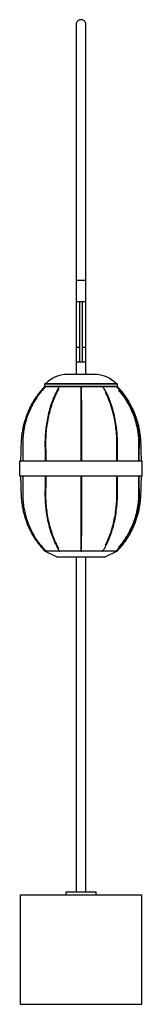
# Paper-space layout '_Derecha' of a CAD drawing. Header units: millimetres. Extents: x -2889 to -2687, y -1122 to 498.
import ezdxf

# ---------------------------------------------------------------- set-up
doc = ezdxf.new("R2010")
doc.units = ezdxf.units.MM

psp = doc.layouts.new('_Derecha')

# ---------------------------------------------------------------- linework, layer by layer
at = {"color": 7, "linetype": 'Continuous', "lineweight": 25}
for p, q in [((-2795.9, 69.2), (-2795.9, 34.2)), ((-2779.9, 34.2), (-2779.9, 69.2)), ((-2795.9, 34.2), (-2779.9, 34.2)), ((-2790.4, 34.2), (-2790.4, -65.8)), ((-2785.4, -65.8), (-2785.4, 34.2)), ((-2795.9, -41.6), (-2795.9, -85.8)), ((-2779.9, -85.8), (-2779.9, -41.6)), ((-2779.9, -65.8), (-2795.9, -65.8)), ((-2765.4, -85.8), (-2810.4, -85.8)), ((-2847.9, -101.8), (-2847.9, -105.8)), ((-2845.9, -105.8), (-2847.9, -105.8)), ((-2846.9, -100.8), (-2728.9, -100.8)), ((-2823.5, -105.8), (-2844.6, -105.8)), ((-2824, -105.8), (-2823.9, -106)), ((-2788.3, -105.8), (-2822.3, -105.8)), ((-2753, -105.8), (-2786.8, -105.8)), ((-2731, -105.8), (-2751.5, -105.8)), ((-2727.9, -105.8), (-2729.5, -105.8)), ((-2727.9, -105.8), (-2727.9, -101.8)), ((-2883.6, -209.5), (-2883.6, -228.3)), ((-2847, -209.5), (-2847, -228.3)), ((-2845.5, -228.3), (-2845.5, -209.5)), ((-2788.2, -209.5), (-2788.2, -228.3)), ((-2786.7, -228.3), (-2786.7, -209.5)), ((-2729.5, -209.5), (-2729.5, -226.8)), ((-2728, -228.3), (-2728, -209.5)), ((-2693.4, -209.5), (-2693.4, -228.3)), ((-2691.9, -228.3), (-2691.9, -209.5)), ((-2888.9, -228.3), (-2888.9, -253.3)), ((-2686.9, -228.3), (-2888.9, -228.3)), ((-2686.9, -253.3), (-2686.9, -228.3)), ((-2686.9, -253.3), (-2888.9, -253.3)), ((-2883.6, -253.3), (-2883.6, -272.2)), ((-2847, -253.3), (-2847, -272.2)), ((-2845.5, -272.2), (-2845.5, -253.3)), ((-2788.2, -253.3), (-2788.2, -272.2)), ((-2786.7, -272.2), (-2786.7, -253.3)), ((-2729.5, -254.9), (-2729.5, -272.2)), ((-2728, -272.2), (-2728, -253.3)), ((-2693.4, -253.3), (-2693.4, -272.2)), ((-2691.9, -272.2), (-2691.9, -253.3)), ((-2847.9, -375.8), (-2827.9, -385.8)), ((-2795.9, -385.8), (-2795.9, -936.6)), ((-2779.9, -936.6), (-2779.9, -385.8)), ((-2747.9, -385.8), (-2727.9, -375.8)), ((-2812.9, -936.6), (-2812.9, -941.6)), ((-2812.9, -936.6), (-2762.9, -936.6)), ((-2762.9, -941.6), (-2762.9, -936.6)), ((-2887.9, -941.6), (-2887.9, -1121.6)), ((-2887.9, -941.6), (-2687.9, -941.6)), ((-2687.9, -1121.6), (-2687.9, -941.6)), ((-2887.9, -1121.6), (-2687.9, -1121.6))]:
    psp.add_line(p, q, dxfattribs=at)
at = {"color": 8, "linetype": 'Continuous', "lineweight": 25}
for p, q in [((-2795.9, 69.2), (-2779.9, 69.2)), ((-2790.4, -41.6), (-2795.9, -41.6)), ((-2779.9, -41.6), (-2785.4, -41.6)), ((-2727.9, -101.8), (-2847.9, -101.8))]:
    psp.add_line(p, q, dxfattribs=at)
at = {"color": 7, "linetype": 'Continuous', "lineweight": 25, "flags": 128}
for points in [[(-2823.6, -105.5), (-2823.4, -105.3), (-2823.2, -105.3)], [(-2788.3, -105.9), (-2788.3, -105.8), (-2788.3, -105.6), (-2788.1, -105.5), (-2787.9, -105.3), (-2787.6, -105.3)], [(-2752.1, -105.3), (-2751.9, -105.3), (-2751.7, -105.5)], [(-2824, -375.8), (-2824, -375.8), (-2823.9, -375.7)], [(-2823.6, -376.2), (-2823.4, -376.4), (-2823.2, -376.4)], [(-2788.3, -375.8), (-2788.3, -375.8), (-2788.3, -376.1), (-2788.1, -376.2), (-2787.9, -376.4), (-2787.6, -376.4)], [(-2752.1, -376.4), (-2751.9, -376.4), (-2751.7, -376.2)]]:
    psp.add_lwpolyline(points, dxfattribs=at)
at = {"color": 7, "linetype": 'Continuous', "lineweight": 25}
for centre, radius, start, end in [((-2810.4, -135.3), 49.5, 90, 135.8254), ((-2765.4, -135.3), 49.5, 44.1746, 90), ((-2846.9, -101.8), 1, 90, 180), ((-2845.9, -106.9), 1.66, 37.3937, 69.0278), ((-2823.3, -106.4), 1.13, 31.324, 87.0645), ((-2787.5, -106), 0.67, 10.7531, 97.645), ((-2752, -106.4), 1.14, 93.1108, 148.5123), ((-2729.6, -106.9), 1.68, 111.4447, 142.5311), ((-2728.9, -101.8), 1, 360, 90), ((-2845.9, -374.8), 1.66, 290.971, 322.5956), ((-2823.3, -375.3), 1.13, 272.9368, 328.6521), ((-2787.5, -375.7), 0.67, 262.355, 349.2469), ((-2752, -375.3), 1.12, 210.7896, 267.5529), ((-2729.6, -374.7), 1.77, 218.2595, 247.7468)]:
    psp.add_arc(centre, radius, start, end, dxfattribs=at)
for points, knots in [([(-2779.9, 489.3), (-2779.9, 489.8), (-2779.9, 490.7), (-2780.3, 492.3), (-2781, 493.7), (-2782, 495), (-2783, 496), (-2784, 496.6), (-2784.8, 496.9), (-2785.5, 497.2), (-2786.5, 497.4), (-2787.8, 497.6), (-2789.4, 497.4), (-2791.1, 496.9), (-2792.8, 496), (-2794.2, 494.5), (-2795.2, 492.8), (-2795.8, 491), (-2795.9, 489.9), (-2795.9, 489.3)], [0, 0, 0, 0, 0.0979976, 0.1849878, 0.2609543, 0.3256733, 0.3788556, 0.4204949, 0.4372859, 0.451745, 0.4799559, 0.516664, 0.5629907, 0.6187294, 0.6829113, 0.7541588, 0.8311675, 0.9131488, 1, 1, 1, 1]), ([(-2795.9, 489.3), (-2795.9, 489), (-2795.9, 488.5), (-2795.9, 486.8), (-2795.9, 484.7), (-2795.9, 482.2), (-2795.9, 479.3), (-2795.9, 476.2), (-2795.9, 473), (-2795.9, 469.7), (-2795.9, 466.2), (-2795.9, 462.5), (-2795.9, 458.8), (-2795.9, 455.3), (-2795.9, 451.8), (-2795.9, 448.4), (-2795.9, 444.8), (-2795.9, 441), (-2795.9, 434.9), (-2795.9, 425.9), (-2795.9, 413.6), (-2795.9, 400.2), (-2795.9, 385.9), (-2795.9, 370.8), (-2795.9, 355), (-2795.9, 338.4), (-2795.9, 321.2), (-2795.9, 303.3), (-2795.9, 284.9), (-2795.9, 266.1), (-2795.9, 250.7), (-2795.9, 238.8), (-2795.9, 230.6), (-2795.9, 222.4), (-2795.9, 214), (-2795.9, 204.9), (-2795.9, 194.8), (-2795.9, 183.6), (-2795.9, 171.2), (-2795.9, 157.7), (-2795.9, 142.9), (-2795.9, 128.2), (-2795.9, 113.7), (-2795.9, 99.5), (-2795.9, 84.6), (-2795.9, 74.4), (-2795.9, 69.2)], [0, 0, 0, 0, 0.025672, 0.050142, 0.073377, 0.09536, 0.116106, 0.135299, 0.153338, 0.170234, 0.185997, 0.202543, 0.217643, 0.2313, 0.243697, 0.25597, 0.268319, 0.280745, 0.293248, 0.326974, 0.361273, 0.395943, 0.430634, 0.46534, 0.500057, 0.534786, 0.569525, 0.604265, 0.638988, 0.673357, 0.707191, 0.721528, 0.735764, 0.749901, 0.763947, 0.779062, 0.796062, 0.814944, 0.835274, 0.857411, 0.881356, 0.907113, 0.928628, 0.951274, 0.97506, 1, 1, 1, 1]), ([(-2779.9, 69.2), (-2779.9, 74.5), (-2779.9, 84.9), (-2779.9, 100), (-2779.9, 114.4), (-2779.9, 128), (-2779.9, 140.8), (-2779.9, 152.7), (-2779.9, 163.7), (-2779.9, 174), (-2779.9, 184), (-2779.9, 193.5), (-2779.9, 202.6), (-2779.9, 210.7), (-2779.9, 218.3), (-2779.9, 225.5), (-2779.9, 232.7), (-2779.9, 239.9), (-2779.9, 251), (-2779.9, 266.1), (-2779.9, 284.9), (-2779.9, 303.3), (-2779.9, 321.2), (-2779.9, 338.4), (-2779.9, 355), (-2779.9, 370.8), (-2779.9, 385.9), (-2779.9, 400.2), (-2779.9, 413.6), (-2779.9, 425.9), (-2779.9, 435.1), (-2779.9, 441.5), (-2779.9, 445.8), (-2779.9, 449.9), (-2779.9, 453.8), (-2779.9, 457.9), (-2779.9, 462), (-2779.9, 466), (-2779.9, 469.7), (-2779.9, 473.1), (-2779.9, 476.4), (-2779.9, 479.5), (-2779.9, 482.4), (-2779.9, 484.8), (-2779.9, 486.9), (-2779.9, 488.5), (-2779.9, 489), (-2779.9, 489.3)], [0, 0, 0, 0, 0.025383, 0.04957, 0.072574, 0.094408, 0.115076, 0.134246, 0.152299, 0.169236, 0.185058, 0.201682, 0.216866, 0.230607, 0.243069, 0.25539, 0.267787, 0.280261, 0.29281, 0.326645, 0.361013, 0.395737, 0.430477, 0.465216, 0.499944, 0.534661, 0.569367, 0.604058, 0.638728, 0.673027, 0.706753, 0.721036, 0.735218, 0.7493, 0.763288, 0.778309, 0.795211, 0.814003, 0.830063, 0.847298, 0.865718, 0.885335, 0.906168, 0.927836, 0.950711, 0.974776, 1, 1, 1, 1]), ([(-2795.9, 34), (-2795.9, 29.5), (-2795.9, 20.2), (-2795.9, 5.8), (-2795.9, -9.4), (-2795.9, -25.2), (-2795.9, -36.1), (-2795.9, -41.6)], [0, 0, 0, 0, 0.178835, 0.370779, 0.57174, 0.781545, 1, 1, 1, 1]), ([(-2779.9, -41.6), (-2779.9, -35.6), (-2779.9, -24), (-2779.9, -6.9), (-2779.9, 9.3), (-2779.9, 22.9), (-2779.9, 31), (-2779.9, 34)], [0, 0, 0, 0, 0.235537, 0.460968, 0.67605, 0.880576, 1, 1, 1, 1]), ([(-2847.9, -105.8), (-2850.2, -108.4), (-2854.6, -113.1), (-2860.2, -120.4), (-2864.8, -127.3), (-2868.5, -133.5), (-2871.3, -138.7), (-2873.4, -143), (-2874.9, -146.3), (-2876, -149.1), (-2876.9, -151.4), (-2877.8, -153.7), (-2878.9, -156.8), (-2880.2, -160.7), (-2881.7, -165.8), (-2883.2, -171.8), (-2884.6, -178.8), (-2885.7, -186.8), (-2886.5, -195.8), (-2886.8, -205.7), (-2887.1, -216.6), (-2887.4, -224.3), (-2887.5, -228.3), (-2887.5, -228.3)], [0, 0, 0, 0, 0.077696, 0.147757, 0.210118, 0.264732, 0.311571, 0.344652, 0.372323, 0.394594, 0.411531, 0.428903, 0.450982, 0.483721, 0.523321, 0.569843, 0.623365, 0.683988, 0.751838, 0.826997, 0.909141, 0.998219, 1, 1, 1, 1]), ([(-2845.4, -105.3), (-2846.5, -106.5), (-2848.5, -108.6), (-2851.2, -111.5), (-2853.2, -113.8), (-2854.8, -115.8), (-2856.2, -117.6), (-2859.4, -121.9), (-2864.4, -129.2), (-2870.4, -140.1), (-2875.5, -152.1), (-2879.5, -164.5), (-2881.7, -174.6), (-2882.8, -182.2), (-2883.3, -186.9), (-2883.6, -190.7), (-2883.8, -193.8), (-2883.9, -196.5), (-2883.9, -200.1), (-2883.9, -204.6), (-2883.7, -207.8), (-2883.6, -209.5)], [0, 0, 0, 0, 0.043013, 0.077862, 0.104546, 0.12502, 0.145462, 0.166326, 0.266187, 0.379671, 0.493154, 0.606634, 0.720114, 0.762494, 0.804821, 0.844248, 0.861693, 0.884917, 0.91606, 0.955104, 1, 1, 1, 1]), ([(-2847.8, -105.8), (-2847.8, -105.8), (-2847.9, -105.8), (-2847.2, -105.8), (-2846.2, -105.8), (-2845.9, -105.8)], [0, 0, 0, 0, 0.2213616, 0.7502603, 1, 1, 1, 1]), ([(-2823.6, -105.5), (-2824.3, -106.6), (-2825.5, -108.7), (-2827.1, -111.6), (-2828.3, -114), (-2829.3, -116), (-2830.2, -117.8), (-2832.2, -122), (-2835.2, -129.4), (-2838.9, -140.3), (-2842.1, -152.2), (-2844.5, -164.6), (-2845.8, -174.7), (-2846.5, -182.2), (-2846.9, -186.9), (-2847, -190.7), (-2847.1, -193.8), (-2847.2, -196.6), (-2847.2, -200.1), (-2847.2, -204.6), (-2847.1, -207.9), (-2847, -209.7)], [0, 0, 0, 0, 0.042947, 0.07774, 0.104379, 0.124819, 0.145227, 0.166054, 0.265736, 0.379005, 0.492261, 0.605509, 0.718751, 0.761041, 0.803278, 0.842621, 0.860029, 0.883202, 0.91427, 0.953221, 1, 1, 1, 1]), ([(-2845.5, -209.6), (-2845.6, -208), (-2845.7, -205), (-2845.7, -201.1), (-2845.7, -197.9), (-2845.7, -195.4), (-2845.6, -193), (-2845.4, -187.6), (-2844.8, -178.8), (-2843.3, -166.6), (-2841, -154.2), (-2838, -142.3), (-2835, -133.3), (-2832.6, -127), (-2831, -123.2), (-2829.7, -120.2), (-2828.6, -117.8), (-2827.5, -115.7), (-2826.2, -113), (-2825.1, -111.1), (-2824.5, -110.1)], [0, 0, 0, 0, 0.045113, 0.081621, 0.109571, 0.131024, 0.152448, 0.174315, 0.278971, 0.397899, 0.51682, 0.635733, 0.754633, 0.799035, 0.843379, 0.884682, 0.902957, 0.927283, 0.959881, 1, 1, 1, 1]), ([(-2844.9, -105.8), (-2843.9, -105.8), (-2842.1, -105.8), (-2838.2, -105.8), (-2833.4, -105.8), (-2828.5, -105.8), (-2824.9, -105.8), (-2823.5, -105.8)], [0, 0, 0, 0, 0.212581, 0.425128, 0.637696, 0.850277, 1, 1, 1, 1]), ([(-2822.3, -105.8), (-2822.1, -105.8), (-2819.8, -105.8), (-2814.9, -105.8), (-2807.7, -105.8), (-2800.1, -105.8), (-2793.6, -105.8), (-2789.7, -105.8), (-2788.3, -105.8)], [0, 0, 0, 0, 0.023871, 0.240513, 0.457169, 0.673789, 0.890431, 1, 1, 1, 1]), ([(-2788.3, -105.9), (-2788.3, -107), (-2788.3, -109.1), (-2788.3, -112), (-2788.3, -114.3), (-2788.3, -116.3), (-2788.3, -118.1), (-2788.3, -122.3), (-2788.3, -129.6), (-2788.2, -140.5), (-2788.2, -152.4), (-2788.2, -164.7), (-2788.2, -174.8), (-2788.2, -182.3), (-2788.2, -187), (-2788.2, -190.8), (-2788.2, -193.8), (-2788.2, -196.6), (-2788.2, -200.1), (-2788.2, -204.6), (-2788.2, -207.9), (-2788.2, -209.7)], [0, 0, 0, 0, 0.042925, 0.077702, 0.104332, 0.124765, 0.145165, 0.165987, 0.265647, 0.378907, 0.492167, 0.605426, 0.718686, 0.760985, 0.803231, 0.842583, 0.859995, 0.883173, 0.914233, 0.953175, 1, 1, 1, 1]), ([(-2787, -105.8), (-2786.1, -105.8), (-2782.7, -105.8), (-2776.6, -105.8), (-2769, -105.8), (-2761.7, -105.8), (-2756.4, -105.8), (-2753.6, -105.8), (-2753, -105.8)], [0, 0, 0, 0, 0.06857, 0.284328, 0.500109, 0.715903, 0.931662, 1, 1, 1, 1]), ([(-2786.7, -209.7), (-2786.7, -208), (-2786.7, -205.1), (-2786.7, -201.1), (-2786.7, -197.9), (-2786.7, -195.3), (-2786.7, -193), (-2786.7, -187.6), (-2786.7, -178.7), (-2786.7, -166.5), (-2786.7, -154), (-2786.7, -142.1), (-2786.7, -133.1), (-2786.8, -126.7), (-2786.8, -122.9), (-2786.8, -119.8), (-2786.8, -117.5), (-2786.8, -115.4), (-2786.8, -112.7), (-2786.8, -109.4), (-2786.8, -107.1), (-2786.8, -105.8)], [0, 0, 0, 0, 0.042925, 0.077703, 0.104332, 0.124765, 0.145166, 0.165987, 0.265648, 0.378907, 0.492167, 0.605426, 0.718686, 0.760985, 0.803231, 0.842583, 0.859995, 0.883173, 0.914233, 0.953176, 1, 1, 1, 1]), ([(-2751.9, -105.8), (-2750.8, -105.8), (-2747.6, -105.8), (-2743, -105.8), (-2738.1, -105.8), (-2734.2, -105.8), (-2731.8, -105.8), (-2731, -105.8), (-2731, -105.8)], [0, 0, 0, 0, 0.10887, 0.324645, 0.540385, 0.756147, 0.971922, 1, 1, 1, 1]), ([(-2728, -209.7), (-2727.9, -207.8), (-2727.8, -204.3), (-2727.8, -199.9), (-2727.8, -196.4), (-2727.9, -193.4), (-2728.1, -187.7), (-2728.7, -178.6), (-2730.2, -166.3), (-2732.6, -153.9), (-2735.7, -141.9), (-2738.7, -132.8), (-2741.2, -126.5), (-2742.8, -122.6), (-2744.2, -119.5), (-2745.3, -117.1), (-2746.4, -115), (-2747.8, -112.3), (-2749.6, -109), (-2751, -106.7), (-2751.7, -105.5)], [0, 0, 0, 0, 0.050486, 0.089295, 0.11669, 0.141013, 0.165941, 0.26558, 0.378822, 0.49207, 0.605327, 0.718596, 0.760901, 0.803157, 0.842519, 0.859936, 0.883121, 0.914193, 0.953152, 1, 1, 1, 1]), ([(-2691.9, -209.5), (-2691.8, -207.6), (-2691.6, -204.3), (-2691.5, -199.9), (-2691.6, -196.4), (-2691.7, -193.4), (-2692, -187.7), (-2693, -178.6), (-2695.6, -166.3), (-2699.4, -153.8), (-2704.4, -141.8), (-2709.2, -132.7), (-2713.2, -126.3), (-2715.8, -122.4), (-2718, -119.4), (-2719.9, -117), (-2721.5, -114.9), (-2723.8, -112.2), (-2726.7, -108.9), (-2729, -106.6), (-2730.2, -105.3)], [0, 0, 0, 0, 0.0486115, 0.0875143, 0.1149743, 0.1393507, 0.1643316, 0.2641823, 0.3776635, 0.4911458, 0.6046298, 0.7181158, 0.7604998, 0.8028313, 0.8422627, 0.8597099, 0.8829346, 0.9140579, 0.9530797, 1, 1, 1, 1]), ([(-2729.7, -105.8), (-2729.5, -105.8), (-2728.6, -105.8), (-2728, -105.8), (-2728, -105.8), (-2728, -105.8)], [0, 0, 0, 0, 0.144234, 0.685408, 1, 1, 1, 1]), ([(-2688.3, -228.3), (-2688.4, -225.6), (-2688.5, -219.8), (-2688.8, -211.3), (-2689, -203.1), (-2689.2, -195.8), (-2689.7, -189.3), (-2690.4, -183.8), (-2691.1, -179.1), (-2691.8, -175.3), (-2692.5, -171.9), (-2693.4, -168.4), (-2694.5, -164.3), (-2696, -159.2), (-2698, -153.4), (-2700.5, -147.2), (-2703.4, -140.8), (-2706.8, -134.3), (-2710.9, -127.4), (-2715.7, -120.3), (-2721.3, -112.9), (-2725.6, -108.3), (-2727.9, -105.8)], [0, 0, 0, 0, 0.062244, 0.130922, 0.193072, 0.248643, 0.297465, 0.339633, 0.375244, 0.404374, 0.427223, 0.452285, 0.484563, 0.524044, 0.570708, 0.624533, 0.67484, 0.730085, 0.790245, 0.855299, 0.925223, 1, 1, 1, 1]), ([(-2726.2, -111.7), (-2725.9, -112.1), (-2725, -113.1), (-2723.5, -114.8), (-2722, -116.8), (-2720.5, -118.6), (-2717.3, -122.8), (-2712.4, -130), (-2706.5, -140.8), (-2701.4, -152.6), (-2697.5, -164.9), (-2695.3, -174.9), (-2694.2, -182.4), (-2693.6, -187.1), (-2693.3, -190.8), (-2693.2, -193.9), (-2693.1, -196.6), (-2693, -200.1), (-2693.1, -204.6), (-2693.3, -207.8), (-2693.4, -209.6)], [0, 0, 0, 0, 0.012703, 0.041208, 0.063079, 0.084916, 0.107204, 0.213883, 0.335121, 0.456361, 0.577602, 0.698845, 0.744126, 0.789352, 0.831478, 0.850118, 0.874929, 0.908154, 0.949812, 1, 1, 1, 1]), ([(-2748, -115.2), (-2747.7, -115.7), (-2747.2, -116.7), (-2746.4, -118.4), (-2744.4, -122.6), (-2741.3, -129.9), (-2737.6, -140.7), (-2734.5, -152.5), (-2732, -164.8), (-2730.7, -174.9), (-2730, -182.3), (-2729.6, -187), (-2729.5, -190.8), (-2729.3, -193.8), (-2729.3, -196.6), (-2729.3, -200.1), (-2729.3, -204.6), (-2729.4, -207.9), (-2729.5, -209.6)], [0, 0, 0, 0, 0.018827, 0.041689, 0.065023, 0.176717, 0.303667, 0.430631, 0.557604, 0.684585, 0.73201, 0.779377, 0.823499, 0.843022, 0.869008, 0.903817, 0.94746, 1, 1, 1, 1]), ([(-2883.6, -209.5), (-2883.6, -209.5), (-2883.6, -209.5), (-2883.5, -209.5), (-2883.4, -209.5), (-2883.2, -209.5), (-2882.9, -209.5), (-2882.7, -209.5), (-2882.6, -209.5), (-2882.6, -209.5), (-2882.6, -209.5)], [0, 0, 0, 0, 0.047664, 0.229586, 0.411462, 0.593368, 0.775492, 0.957613, 0.98535, 1, 1, 1, 1]), ([(-2847, -209.5), (-2847, -209.5), (-2847, -209.5), (-2847, -209.5), (-2846.8, -209.5), (-2846.6, -209.5), (-2846.4, -209.5), (-2846.1, -209.5), (-2845.9, -209.5), (-2845.7, -209.5), (-2845.7, -209.5), (-2845.7, -209.5), (-2845.7, -209.5)], [0, 0, 0, 0, 0.029289, 0.16359, 0.297806, 0.431944, 0.566048, 0.700175, 0.834462, 0.968746, 0.989198, 1, 1, 1, 1]), ([(-2845.5, -209.5), (-2845.5, -209.5), (-2845.5, -209.5), (-2845.6, -209.5), (-2845.7, -209.5), (-2845.7, -209.5), (-2845.7, -209.5)], [0, 0, 0, 0, 0.347218, 0.876756, 0.957403, 1, 1, 1, 1]), ([(-2788.2, -209.5), (-2788.2, -209.5), (-2788.1, -209.5), (-2787.8, -209.5), (-2787.6, -209.5), (-2787.3, -209.5), (-2787.2, -209.5), (-2787, -209.5), (-2786.9, -209.5), (-2786.7, -209.5), (-2786.7, -209.5), (-2786.7, -209.5)], [0, 0, 0, 0, 0.25, 0.25, 0.5, 0.5, 0.625, 0.625, 0.75, 0.75, 1, 1, 1, 1]), ([(-2729.3, -209.5), (-2729.3, -209.5), (-2729.4, -209.5), (-2729.5, -209.5), (-2729.5, -209.5), (-2729.5, -209.5)], [0, 0, 0, 0, 0.042007, 0.564441, 1, 1, 1, 1]), ([(-2729.3, -209.5), (-2729.3, -209.5), (-2729.3, -209.5), (-2729.1, -209.5), (-2728.9, -209.5), (-2728.6, -209.5), (-2728.4, -209.5), (-2728.2, -209.5), (-2728, -209.5), (-2728, -209.5), (-2728, -209.5), (-2728, -209.5)], [0, 0, 0, 0, 0.010839, 0.1456394, 0.2804414, 0.4151998, 0.5498719, 0.6844667, 0.819027, 0.9536104, 1, 1, 1, 1]), ([(-2692.9, -209.5), (-2692.9, -209.5), (-2693, -209.5), (-2693.1, -209.5), (-2693.3, -209.5), (-2693.4, -209.5), (-2693.4, -209.5), (-2693.4, -209.5)], [0, 0, 0, 0, 0.020857, 0.280251, 0.539648, 0.798962, 1, 1, 1, 1]), ([(-2692.9, -209.5), (-2692.9, -209.5), (-2692.8, -209.5), (-2692.6, -209.5), (-2692.3, -209.5), (-2692.1, -209.5), (-2692, -209.5), (-2691.9, -209.5), (-2691.9, -209.5), (-2691.9, -209.5)], [0, 0, 0, 0, 0.014724, 0.1978414, 0.3809609, 0.5640212, 0.7469642, 0.9298023, 1, 1, 1, 1]), ([(-2887.5, -253.3), (-2887.4, -256.1), (-2887.2, -261.8), (-2887, -270.4), (-2886.7, -278.6), (-2886.6, -285.9), (-2886, -292.4), (-2885.4, -297.9), (-2884.6, -302.6), (-2883.9, -306.4), (-2883.2, -309.8), (-2882.4, -313.3), (-2881.3, -317.4), (-2879.8, -322.5), (-2877.8, -328.3), (-2875.3, -334.5), (-2872.3, -340.9), (-2869, -347.4), (-2864.9, -354.3), (-2860.1, -361.4), (-2854.4, -368.8), (-2850.1, -373.4), (-2847.9, -375.8)], [0, 0, 0, 0, 0.062244, 0.130922, 0.193072, 0.248643, 0.297465, 0.339633, 0.375244, 0.404374, 0.427223, 0.452285, 0.484563, 0.524044, 0.570708, 0.624533, 0.67484, 0.730085, 0.790245, 0.855299, 0.925223, 1, 1, 1, 1]), ([(-2727.9, -375.8), (-2725.6, -373.3), (-2721.2, -368.6), (-2715.6, -361.3), (-2711, -354.4), (-2707.3, -348.2), (-2704.5, -343), (-2702.4, -338.7), (-2700.9, -335.4), (-2699.7, -332.6), (-2698.8, -330.3), (-2697.9, -328), (-2696.9, -324.9), (-2695.6, -321), (-2694.1, -315.9), (-2692.6, -309.9), (-2691.2, -302.9), (-2690, -294.9), (-2689.2, -285.9), (-2689, -276), (-2688.6, -265.1), (-2688.4, -257.4), (-2688.3, -253.4), (-2688.3, -253.3)], [0, 0, 0, 0, 0.077696, 0.147757, 0.210118, 0.264732, 0.311571, 0.344652, 0.372323, 0.394594, 0.411531, 0.428903, 0.450982, 0.483721, 0.523321, 0.569843, 0.623365, 0.683988, 0.751838, 0.826997, 0.909141, 0.998219, 1, 1, 1, 1]), ([(-2883.6, -272.2), (-2883.7, -274.1), (-2883.9, -277.4), (-2883.9, -281.8), (-2883.9, -285.3), (-2883.8, -288.3), (-2883.4, -294), (-2882.4, -303.1), (-2879.9, -315.4), (-2876.1, -327.9), (-2871.2, -339.9), (-2866.3, -349), (-2862.4, -355.4), (-2859.7, -359.3), (-2857.5, -362.3), (-2855.7, -364.7), (-2854, -366.8), (-2851.8, -369.5), (-2848.9, -372.8), (-2846.6, -375.1), (-2845.4, -376.4)], [0, 0, 0, 0, 0.048612, 0.087514, 0.114974, 0.139351, 0.164331, 0.264182, 0.377663, 0.491145, 0.604629, 0.718115, 0.760499, 0.802831, 0.842262, 0.859709, 0.882934, 0.914058, 0.95308, 1, 1, 1, 1]), ([(-2883.6, -272.2), (-2883.6, -272.2), (-2883.6, -272.2), (-2883.5, -272.2), (-2883.4, -272.2), (-2883.2, -272.2), (-2882.9, -272.2), (-2882.7, -272.2), (-2882.6, -272.2), (-2882.6, -272.2), (-2882.6, -272.2)], [0, 0, 0, 0, 0.047757, 0.229662, 0.41152, 0.593408, 0.775514, 0.957617, 0.985351, 1, 1, 1, 1]), ([(-2847, -272), (-2847.1, -273.9), (-2847.2, -277.4), (-2847.2, -281.8), (-2847.2, -285.3), (-2847.1, -288.3), (-2846.9, -294), (-2846.3, -303.1), (-2844.8, -315.4), (-2842.4, -327.8), (-2839.4, -339.8), (-2836.4, -348.9), (-2834, -355.2), (-2832.4, -359.1), (-2831, -362.2), (-2829.9, -364.6), (-2828.9, -366.7), (-2827.5, -369.4), (-2825.7, -372.7), (-2824.3, -375), (-2823.6, -376.2)], [0, 0, 0, 0, 0.050487, 0.089295, 0.11669, 0.141013, 0.165941, 0.26558, 0.378822, 0.49207, 0.605327, 0.718596, 0.760901, 0.803157, 0.842519, 0.859936, 0.883121, 0.914193, 0.953152, 1, 1, 1, 1]), ([(-2847, -272.2), (-2847, -272.2), (-2847, -272.2), (-2847, -272.2), (-2846.8, -272.2), (-2846.6, -272.2), (-2846.4, -272.2), (-2846.1, -272.2), (-2845.9, -272.2), (-2845.7, -272.2), (-2845.7, -272.2), (-2845.7, -272.2), (-2845.7, -272.2)], [0, 0, 0, 0, 0.0294501, 0.1637291, 0.2979222, 0.4320383, 0.56612, 0.7002246, 0.8344891, 0.9687515, 0.9891996, 1, 1, 1, 1]), ([(-2824.5, -371.7), (-2825, -370.8), (-2825.9, -369.2), (-2827, -367), (-2828, -365.1), (-2828.9, -363.3), (-2830.8, -359.1), (-2833.8, -351.8), (-2837.5, -341), (-2840.6, -329.2), (-2843, -316.9), (-2844.4, -306.8), (-2845, -299.4), (-2845.4, -294.7), (-2845.5, -290.9), (-2845.6, -287.9), (-2845.7, -285.1), (-2845.7, -281.6), (-2845.7, -277.1), (-2845.6, -273.8), (-2845.5, -272.1)], [0, 0, 0, 0, 0.032054, 0.05999, 0.081426, 0.102829, 0.124674, 0.229242, 0.348093, 0.466956, 0.585829, 0.704709, 0.749108, 0.793453, 0.83476, 0.853037, 0.877366, 0.909954, 0.950813, 1, 1, 1, 1]), ([(-2845.5, -272.2), (-2845.5, -272.2), (-2845.5, -272.2), (-2845.6, -272.2), (-2845.7, -272.2), (-2845.7, -272.2), (-2845.7, -272.2)], [0, 0, 0, 0, 0.347589, 0.876826, 0.957427, 1, 1, 1, 1]), ([(-2788.2, -272), (-2788.2, -273.7), (-2788.2, -276.6), (-2788.2, -280.6), (-2788.2, -283.8), (-2788.2, -286.3), (-2788.2, -288.7), (-2788.2, -294.1), (-2788.2, -303), (-2788.2, -315.2), (-2788.2, -327.7), (-2788.2, -339.6), (-2788.2, -348.6), (-2788.3, -355), (-2788.3, -358.8), (-2788.3, -361.8), (-2788.3, -364.2), (-2788.3, -366.3), (-2788.3, -369), (-2788.3, -372.3), (-2788.3, -374.6), (-2788.3, -375.8)], [0, 0, 0, 0, 0.0429259, 0.0777036, 0.1043333, 0.1247662, 0.1451671, 0.1659888, 0.2656503, 0.3789101, 0.4921699, 0.6054294, 0.7186889, 0.7609877, 0.8032338, 0.8425851, 0.8599968, 0.8831745, 0.9142345, 0.9531764, 1, 1, 1, 1]), ([(-2788.2, -272.2), (-2788.2, -272.2), (-2788.1, -272.2), (-2787.8, -272.2), (-2787.6, -272.2), (-2787.3, -272.2), (-2787.2, -272.2), (-2787, -272.2), (-2786.9, -272.2), (-2786.7, -272.2), (-2786.7, -272.2), (-2786.7, -272.2)], [0, 0, 0, 0, 0.25, 0.25, 0.5, 0.5, 0.625, 0.625, 0.75, 0.75, 1, 1, 1, 1]), ([(-2786.8, -375.9), (-2786.8, -374.7), (-2786.8, -372.6), (-2786.8, -369.7), (-2786.8, -367.4), (-2786.8, -365.4), (-2786.8, -363.6), (-2786.8, -359.4), (-2786.8, -352.1), (-2786.7, -341.2), (-2786.7, -329.3), (-2786.7, -317), (-2786.7, -306.9), (-2786.7, -299.4), (-2786.7, -294.7), (-2786.7, -290.9), (-2786.7, -287.9), (-2786.7, -285.1), (-2786.7, -281.6), (-2786.7, -277.1), (-2786.7, -273.8), (-2786.7, -272)], [0, 0, 0, 0, 0.042926, 0.077704, 0.104334, 0.124767, 0.145167, 0.165989, 0.265651, 0.37891, 0.49217, 0.605429, 0.718688, 0.760987, 0.803233, 0.842584, 0.859996, 0.883174, 0.914234, 0.953176, 1, 1, 1, 1]), ([(-2751.7, -376.2), (-2751, -375.1), (-2749.8, -373), (-2748.1, -370.1), (-2746.9, -367.7), (-2745.9, -365.7), (-2745, -363.9), (-2743, -359.7), (-2739.9, -352.3), (-2736.2, -341.4), (-2733, -329.5), (-2730.5, -317.1), (-2729.2, -307), (-2728.5, -299.5), (-2728.1, -294.8), (-2728, -291), (-2727.8, -287.9), (-2727.8, -285.1), (-2727.8, -281.6), (-2727.8, -277.1), (-2727.9, -273.8), (-2728, -272)], [0, 0, 0, 0, 0.042947, 0.07774, 0.104379, 0.124819, 0.145226, 0.166054, 0.265736, 0.379005, 0.492261, 0.605509, 0.718751, 0.761041, 0.803278, 0.842621, 0.860029, 0.883202, 0.91427, 0.953221, 1, 1, 1, 1]), ([(-2729.5, -272.1), (-2729.4, -273.7), (-2729.3, -276.6), (-2729.3, -280.6), (-2729.3, -283.8), (-2729.3, -286.3), (-2729.4, -288.7), (-2729.6, -294.1), (-2730.2, -302.9), (-2731.7, -315.1), (-2734.1, -327.5), (-2737.1, -339.4), (-2740.1, -348.4), (-2742.6, -354.7), (-2744.2, -358.5), (-2745.5, -361.5), (-2746.7, -363.9), (-2747.4, -365.4), (-2747.9, -366.3), (-2748, -366.6)], [0, 0, 0, 0, 0.048141, 0.087097, 0.116923, 0.139815, 0.162677, 0.186011, 0.297688, 0.424595, 0.551496, 0.678386, 0.805263, 0.852644, 0.899963, 0.944038, 0.963539, 0.989497, 1, 1, 1, 1]), ([(-2730.2, -376.4), (-2729.1, -375.2), (-2727, -373.1), (-2724.4, -370.2), (-2722.4, -367.9), (-2720.8, -365.9), (-2719.3, -364.1), (-2716.1, -359.8), (-2711.1, -352.5), (-2705.1, -341.6), (-2700, -329.6), (-2696, -317.2), (-2693.8, -307.1), (-2692.7, -299.5), (-2692.1, -294.8), (-2691.9, -291), (-2691.7, -287.9), (-2691.6, -285.2), (-2691.5, -281.6), (-2691.6, -277.1), (-2691.8, -273.9), (-2691.9, -272.2)], [0, 0, 0, 0, 0.043013, 0.077861, 0.104545, 0.125019, 0.145461, 0.166325, 0.266186, 0.37967, 0.493153, 0.606634, 0.720113, 0.762494, 0.804821, 0.844248, 0.861693, 0.884917, 0.91606, 0.955105, 1, 1, 1, 1]), ([(-2729.3, -272.2), (-2729.3, -272.2), (-2729.4, -272.2), (-2729.5, -272.2), (-2729.5, -272.2), (-2729.5, -272.2)], [0, 0, 0, 0, 0.0420317, 0.5647675, 1, 1, 1, 1]), ([(-2729.3, -272.2), (-2729.3, -272.2), (-2729.3, -272.2), (-2729.1, -272.2), (-2728.9, -272.2), (-2728.6, -272.2), (-2728.4, -272.2), (-2728.2, -272.2), (-2728, -272.2), (-2728, -272.2), (-2728, -272.2), (-2728, -272.2)], [0, 0, 0, 0, 0.010841, 0.145663, 0.280487, 0.415267, 0.549961, 0.684577, 0.819159, 0.953765, 1, 1, 1, 1]), ([(-2693.4, -272.1), (-2693.3, -273.7), (-2693.1, -276.7), (-2693, -280.6), (-2693.1, -283.8), (-2693.1, -286.3), (-2693.2, -288.7), (-2693.5, -294), (-2694.5, -302.9), (-2697, -315.1), (-2700.8, -327.4), (-2705.7, -339.3), (-2710.5, -348.2), (-2714.4, -354.6), (-2717, -358.4), (-2719.2, -361.4), (-2721, -363.8), (-2722.7, -365.9), (-2724.5, -368), (-2725.7, -369.4), (-2726.2, -370)], [0, 0, 0, 0, 0.046011, 0.0832167, 0.1116987, 0.1335631, 0.1554024, 0.1776928, 0.2843758, 0.4056086, 0.5268401, 0.6480698, 0.7692976, 0.8145718, 0.8597892, 0.9019078, 0.9205441, 0.945352, 0.9785963, 1, 1, 1, 1]), ([(-2692.9, -272.2), (-2692.9, -272.2), (-2693, -272.2), (-2693.1, -272.2), (-2693.3, -272.2), (-2693.4, -272.2), (-2693.4, -272.2), (-2693.4, -272.2)], [0, 0, 0, 0, 0.02086, 0.280283, 0.539709, 0.799052, 1, 1, 1, 1]), ([(-2692.9, -272.2), (-2692.9, -272.2), (-2692.8, -272.2), (-2692.6, -272.2), (-2692.3, -272.2), (-2692.1, -272.2), (-2692, -272.2), (-2691.9, -272.2), (-2691.9, -272.2), (-2691.9, -272.2)], [0, 0, 0, 0, 0.014725, 0.197858, 0.380994, 0.56407, 0.747028, 0.929882, 1, 1, 1, 1]), ([(-2847.8, -375.8), (-2847.8, -375.8), (-2847.9, -375.8), (-2847.2, -375.8), (-2846.2, -375.8), (-2845.9, -375.8)], [0, 0, 0, 0, 0.221361, 0.749938, 1, 1, 1, 1]), ([(-2847.8, -375.8), (-2847.8, -375.8), (-2847.9, -375.8), (-2847.2, -375.8), (-2846.2, -375.8), (-2845.9, -375.8)], [0, 0, 0, 0, 0.228444, 0.752236, 1, 1, 1, 1]), ([(-2844.9, -375.8), (-2843.9, -375.8), (-2842.1, -375.8), (-2838.2, -375.8), (-2833.4, -375.8), (-2828.5, -375.8), (-2824.9, -375.8), (-2823.5, -375.8)], [0, 0, 0, 0, 0.212581, 0.425128, 0.637696, 0.850277, 1, 1, 1, 1]), ([(-2844.8, -375.8), (-2843.9, -375.8), (-2842.1, -375.8), (-2838.2, -375.8), (-2833.4, -375.8), (-2828.5, -375.8), (-2824.9, -375.8), (-2823.5, -375.8)], [0, 0, 0, 0, 0.20971, 0.423042, 0.636374, 0.849706, 1, 1, 1, 1]), ([(-2827.8, -385.8), (-2827.8, -385.8), (-2827.9, -385.8), (-2827.3, -385.8), (-2826.3, -385.8), (-2825.9, -385.8)], [0, 0, 0, 0, 0.178968, 0.589484, 1, 1, 1, 1]), ([(-2825.9, -385.8), (-2825.3, -385.8), (-2824, -385.8), (-2821.4, -385.8), (-2818.3, -385.8), (-2814.6, -385.8), (-2810.4, -385.8), (-2805.9, -385.8), (-2801.1, -385.8), (-2796, -385.8), (-2790.8, -385.8), (-2785.6, -385.8), (-2780.4, -385.8), (-2775.3, -385.8), (-2770.4, -385.8), (-2765.9, -385.8), (-2761.7, -385.8), (-2757.9, -385.8), (-2754.7, -385.8), (-2752.1, -385.8), (-2750, -385.8), (-2748.6, -385.8), (-2747.9, -385.8), (-2748, -385.8), (-2748, -385.8)], [0, 0, 0, 0, 0.046373, 0.092747, 0.13912, 0.185494, 0.231867, 0.278241, 0.324614, 0.370988, 0.417361, 0.463735, 0.510108, 0.556482, 0.602855, 0.649229, 0.695602, 0.741976, 0.788349, 0.834723, 0.881096, 0.92747, 0.973843, 1, 1, 1, 1]), ([(-2822.3, -375.8), (-2822.1, -375.8), (-2819.8, -375.8), (-2814.9, -375.8), (-2807.7, -375.8), (-2800.1, -375.8), (-2793.6, -375.8), (-2789.7, -375.8), (-2788.3, -375.8)], [0, 0, 0, 0, 0.023871, 0.240513, 0.457169, 0.673789, 0.890431, 1, 1, 1, 1]), ([(-2822.3, -375.8), (-2822.1, -375.8), (-2819.8, -375.8), (-2814.9, -375.8), (-2807.7, -375.8), (-2800.1, -375.8), (-2793.6, -375.8), (-2789.7, -375.8), (-2788.3, -375.8)], [0, 0, 0, 0, 0.023875, 0.240514, 0.457153, 0.673792, 0.890431, 1, 1, 1, 1]), ([(-2786.9, -375.8), (-2786.1, -375.8), (-2782.6, -375.8), (-2776.6, -375.8), (-2769, -375.8), (-2761.7, -375.8), (-2756.4, -375.8), (-2753.6, -375.8), (-2753, -375.8)], [0, 0, 0, 0, 0.066131, 0.282454, 0.4988, 0.715159, 0.931483, 1, 1, 1, 1]), ([(-2786.9, -375.8), (-2786.1, -375.8), (-2782.6, -375.8), (-2776.6, -375.8), (-2769, -375.8), (-2761.7, -375.8), (-2756.4, -375.8), (-2753.6, -375.8), (-2753, -375.8)], [0, 0, 0, 0, 0.066114, 0.282457, 0.4988, 0.715143, 0.931485, 1, 1, 1, 1]), ([(-2751.9, -375.8), (-2750.8, -375.8), (-2747.6, -375.8), (-2743, -375.8), (-2738.1, -375.8), (-2734.2, -375.8), (-2731.8, -375.8), (-2731, -375.8), (-2731, -375.8)], [0, 0, 0, 0, 0.10887, 0.324645, 0.540385, 0.756147, 0.971922, 1, 1, 1, 1]), ([(-2751.9, -375.8), (-2750.8, -375.8), (-2747.6, -375.8), (-2743, -375.8), (-2738.1, -375.8), (-2734.2, -375.8), (-2731.8, -375.8), (-2731, -375.8), (-2731, -375.8)], [0, 0, 0, 0, 0.108853, 0.324614, 0.540376, 0.756137, 0.971899, 1, 1, 1, 1]), ([(-2729.7, -375.8), (-2729.5, -375.8), (-2729.1, -375.8), (-2728.9, -375.8), (-2728.8, -375.8)], [0, 0, 0, 0, 0.490583, 1, 1, 1, 1]), ([(-2729.7, -375.8), (-2729.5, -375.8), (-2728.6, -375.8), (-2728, -375.8), (-2728, -375.8), (-2728, -375.8)], [0, 0, 0, 0, 0.163157, 0.777294, 1, 1, 1, 1])]:
    psp.add_open_spline(points, degree=3, knots=knots, dxfattribs=at)

doc.saveas('drawing.dxf')
